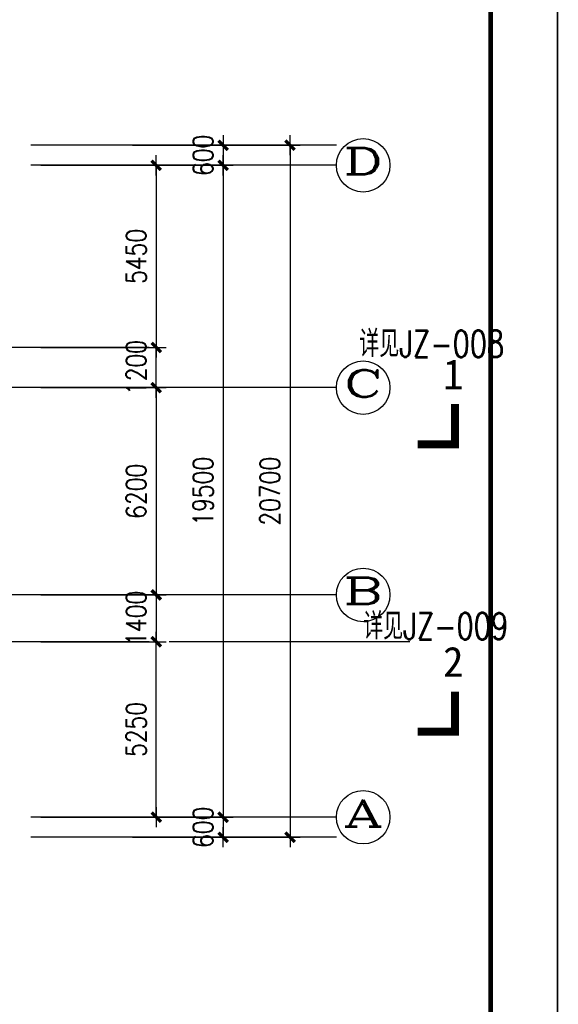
# Model space of a CAD drawing. Extents: x 1131864 to 1345864, y 57101 to 145101.
# Tile 14 of 15: x 1327786 to 1343889, y 92494 to 121946. Entities that reach past the tile are written whole.
import ezdxf
from ezdxf.enums import TextEntityAlignment as Align

# ---------------------------------------------------------------- set-up
doc = ezdxf.new("R2010")
doc.units = 0
doc.header["$LTSCALE"] = 3000
doc.header["$MEASUREMENT"] = 0
doc.linetypes.add('DOTE', pattern=[2.42, 2, -0.2, 0.02, -0.2])
doc.layers.get('0').update_dxf_attribs({"linetype": 'CONTINUOUS'})
doc.layers.get('DEFPOINTS').update_dxf_attribs({"linetype": 'CONTINUOUS'})
for name, color, linetype in [('AXIS', 3, 'CONTINUOUS'), ('AXIS_TEXT', 7, 'CONTINUOUS'), ('DOTE', 12, 'CONTINUOUS'), ('PUB_TEXT', 7, 'CONTINUOUS'), ('TK', 7, 'CONTINUOUS')]:
    doc.layers.add(name, color=color, linetype=linetype)
doc.styles.add('111', font='txt', dxfattribs={"width": 0.8})
doc.styles.add('_HZTXT', font='txt.shx', dxfattribs={"width": 0.8, "bigfont": 'hztxt.shx'})
doc.styles.add('COMPLEX', font='COMPLEX')
doc.styles.add('DIM_FONT', font='SIMPLEX.shx', dxfattribs={"width": 0.8})
doc.dimstyles.new('DIMN300', dxfattribs={"dimscale": 3, "dimtxt": 300, "dimasz": 1, "dimexe": 250, "dimexo": 300, "dimgap": 150, "dimtad": 1, "dimdec": 0, "dimzin": 0, "dimdsep": 46, "dimtxsty": 'DIM_FONT', "dimblk": '_DIMX', "dimblk1": '_DIMX', "dimblk2": '_DIMX', "dimcen": 0.09, "dimclrt": 7, "dimadec": 0, "dimazin": 0, "dimtfac": 1, "dimtdec": 0, "dimtix": 1, "dimtmove": 2, "dimatfit": 3, "dimldrblk": '_DIMX', "dimfxl": 1, "dimtolj": 1, "dimtzin": 0, "dimarcsym": 0})

# ---------------------------------------------------------------- blocks, each defined once
blk = doc.blocks.new('_DIMX')
blk.add_line((-150, 0), (150, 0))
at = {"const_width": 50}
blk.add_lwpolyline([(-70, -70), (70, 70)], dxfattribs=at)
blk = doc.blocks.new('*D38')
at = {"color": 0, "linetype": 'ByBlock', "transparency": 16777216}
for p, q in [((1331355, 118190), (1336168, 118190)), ((1335868, 118188), (1335868, 97492)), ((1331355, 97490), (1336168, 97490))]:
    blk.add_line(p, q, dxfattribs=at)
at = {"layer": 'DEFPOINTS', "color": 0, "linetype": 'ByBlock', "transparency": 16777216}
for p in [(1331055, 118190), (1331055, 97490), (1335868, 97490)]:
    blk.add_point(p, dxfattribs=at)
at = {"color": 0, "linetype": 'ByBlock', "transparency": 16777216, "xscale": 2, "yscale": 2, "zscale": 2}
for p, rotation in [((1335868, 118190), 90), ((1335868, 97490), 270)]:
    blk.add_blockref('_DIMX', p, dxfattribs=dict(at, rotation=rotation))
at = {"color": 7, "linetype": 'ByBlock', "transparency": 16777216, "insert": (1335268, 107840), "char_height": 600, "attachment_point": 5, "rotation": 90, "style": 'DIM_FONT'}
blk.add_mtext('\\A1;20700', dxfattribs=at)
blk = doc.blocks.new('*D37')
at = {"color": 0, "linetype": 'ByBlock', "transparency": 16777216}
for p, q in [((1328618, 117590), (1334168, 117590)), ((1333868, 117588), (1333868, 98092)), ((1328618, 98090), (1334168, 98090))]:
    blk.add_line(p, q, dxfattribs=at)
at = {"layer": 'DEFPOINTS', "color": 0, "linetype": 'ByBlock', "transparency": 16777216}
for p in [(1328318, 117590), (1328318, 98090), (1333868, 98090)]:
    blk.add_point(p, dxfattribs=at)
at = {"color": 0, "linetype": 'ByBlock', "transparency": 16777216, "xscale": 2, "yscale": 2, "zscale": 2}
for p, rotation in [((1333868, 117590), 90), ((1333868, 98090), 270)]:
    blk.add_blockref('_DIMX', p, dxfattribs=dict(at, rotation=rotation))
at = {"color": 7, "linetype": 'ByBlock', "transparency": 16777216, "insert": (1333268, 107840), "char_height": 600, "attachment_point": 5, "rotation": 90, "style": 'DIM_FONT'}
blk.add_mtext('\\A1;19500', dxfattribs=at)
blk = doc.blocks.new('*D39')
at = {"color": 0, "linetype": 'ByBlock', "transparency": 16777216}
for p, q in [((1331155, 98090), (1334168, 98090)), ((1333868, 98092), (1333868, 98094)), ((1333868, 98090), (1333868, 97490)), ((1331155, 97490), (1334168, 97490)), ((1333868, 97488), (1333868, 97486))]:
    blk.add_line(p, q, dxfattribs=at)
at = {"layer": 'DEFPOINTS', "color": 0, "linetype": 'ByBlock', "transparency": 16777216}
for p in [(1330855, 98090), (1330855, 97490), (1333868, 97490)]:
    blk.add_point(p, dxfattribs=at)
at = {"color": 0, "linetype": 'ByBlock', "transparency": 16777216, "xscale": 2, "yscale": 2, "zscale": 2}
for p, rotation in [((1333868, 98090), 270), ((1333868, 97490), 90)]:
    blk.add_blockref('_DIMX', p, dxfattribs=dict(at, rotation=rotation))
at = {"color": 7, "linetype": 'ByBlock', "transparency": 16777216, "insert": (1333268, 97790), "char_height": 600, "attachment_point": 5, "rotation": 90, "style": 'DIM_FONT'}
blk.add_mtext('\\A1;600', dxfattribs=at)
blk = doc.blocks.new('*D35')
at = {"color": 0, "linetype": 'ByBlock', "transparency": 16777216}
for p, q in [((1328418, 110940), (1332169, 110940)), ((1331869, 110938), (1331869, 104742)), ((1328418, 104740), (1332169, 104740))]:
    blk.add_line(p, q, dxfattribs=at)
at = {"layer": 'DEFPOINTS', "color": 0, "linetype": 'ByBlock', "transparency": 16777216}
for p in [(1328118, 110940), (1328118, 104740), (1331869, 104740)]:
    blk.add_point(p, dxfattribs=at)
at = {"color": 0, "linetype": 'ByBlock', "transparency": 16777216, "xscale": 2, "yscale": 2, "zscale": 2}
for p, rotation in [((1331869, 110940), 90), ((1331869, 104740), 270)]:
    blk.add_blockref('_DIMX', p, dxfattribs=dict(at, rotation=rotation))
at = {"color": 7, "linetype": 'ByBlock', "transparency": 16777216, "insert": (1331269, 107840), "char_height": 600, "attachment_point": 5, "rotation": 90, "style": 'DIM_FONT'}
blk.add_mtext('\\A1;6200', dxfattribs=at)
blk = doc.blocks.new('*D36')
at = {"color": 0, "linetype": 'ByBlock', "transparency": 16777216}
for p, q in [((1331155, 118190), (1334168, 118190)), ((1333868, 118192), (1333868, 118194)), ((1333868, 118190), (1333868, 117590)), ((1331155, 117590), (1334168, 117590)), ((1333868, 117588), (1333868, 117586))]:
    blk.add_line(p, q, dxfattribs=at)
at = {"layer": 'DEFPOINTS', "color": 0, "linetype": 'ByBlock', "transparency": 16777216}
for p in [(1330855, 118190), (1330855, 117590), (1333868, 117590)]:
    blk.add_point(p, dxfattribs=at)
at = {"color": 0, "linetype": 'ByBlock', "transparency": 16777216, "xscale": 2, "yscale": 2, "zscale": 2}
for p, rotation in [((1333868, 118190), 270), ((1333868, 117590), 90)]:
    blk.add_blockref('_DIMX', p, dxfattribs=dict(at, rotation=rotation))
at = {"color": 7, "linetype": 'ByBlock', "transparency": 16777216, "insert": (1333268, 117890), "char_height": 600, "attachment_point": 5, "rotation": 90, "style": 'DIM_FONT'}
blk.add_mtext('\\A1;600', dxfattribs=at)
blk = doc.blocks.new('*D6')
at = {"color": 0, "linetype": 'ByBlock', "transparency": 16777216}
for p, q in [((1328418, 112140), (1332169, 112140)), ((1331869, 112142), (1331869, 112144)), ((1331869, 110940), (1331869, 112140)), ((1328418, 110940), (1332169, 110940)), ((1331869, 110938), (1331869, 110936))]:
    blk.add_line(p, q, dxfattribs=at)
at = {"layer": 'DEFPOINTS', "color": 0, "linetype": 'ByBlock', "transparency": 16777216}
for p in [(1328118, 112140), (1331869, 112140), (1328118, 110940)]:
    blk.add_point(p, dxfattribs=at)
at = {"color": 0, "linetype": 'ByBlock', "transparency": 16777216, "xscale": 2, "yscale": 2, "zscale": 2}
for p, rotation in [((1331869, 112140), 270), ((1331869, 110940), 90)]:
    blk.add_blockref('_DIMX', p, dxfattribs=dict(at, rotation=rotation))
at = {"color": 7, "linetype": 'ByBlock', "transparency": 16777216, "insert": (1331269, 111540), "char_height": 600, "attachment_point": 5, "rotation": 90, "style": 'DIM_FONT'}
blk.add_mtext('\\A1;1200', dxfattribs=at)
blk = doc.blocks.new('*D7')
at = {"color": 0, "linetype": 'ByBlock', "transparency": 16777216}
for p, q in [((1328418, 117590), (1332169, 117590)), ((1331869, 117588), (1331869, 112142)), ((1328418, 112140), (1332169, 112140))]:
    blk.add_line(p, q, dxfattribs=at)
at = {"layer": 'DEFPOINTS', "color": 0, "linetype": 'ByBlock', "transparency": 16777216}
for p in [(1328118, 117590), (1328118, 112140), (1331869, 112140)]:
    blk.add_point(p, dxfattribs=at)
at = {"color": 0, "linetype": 'ByBlock', "transparency": 16777216, "xscale": 2, "yscale": 2, "zscale": 2}
for p, rotation in [((1331869, 117590), 90), ((1331869, 112140), 270)]:
    blk.add_blockref('_DIMX', p, dxfattribs=dict(at, rotation=rotation))
at = {"color": 7, "linetype": 'ByBlock', "transparency": 16777216, "insert": (1331269, 114865), "char_height": 600, "attachment_point": 5, "rotation": 90, "style": 'DIM_FONT'}
blk.add_mtext('\\A1;5450', dxfattribs=at)
blk = doc.blocks.new('*D8')
at = {"color": 0, "linetype": 'ByBlock', "transparency": 16777216}
for p, q in [((1328418, 104740), (1332169, 104740)), ((1331869, 104742), (1331869, 104744)), ((1331869, 104740), (1331869, 103340)), ((1328418, 103340), (1332169, 103340)), ((1331869, 103338), (1331869, 103336))]:
    blk.add_line(p, q, dxfattribs=at)
at = {"layer": 'DEFPOINTS', "color": 0, "linetype": 'ByBlock', "transparency": 16777216}
for p in [(1328118, 104740), (1328118, 103340), (1331869, 103340)]:
    blk.add_point(p, dxfattribs=at)
at = {"color": 0, "linetype": 'ByBlock', "transparency": 16777216, "xscale": 2, "yscale": 2, "zscale": 2}
for p, rotation in [((1331869, 104740), 270), ((1331869, 103340), 90)]:
    blk.add_blockref('_DIMX', p, dxfattribs=dict(at, rotation=rotation))
at = {"color": 7, "linetype": 'ByBlock', "transparency": 16777216, "insert": (1331269, 104040), "char_height": 600, "attachment_point": 5, "rotation": 90, "style": 'DIM_FONT'}
blk.add_mtext('\\A1;1400', dxfattribs=at)
blk = doc.blocks.new('*D9')
at = {"color": 0, "linetype": 'ByBlock', "transparency": 16777216}
for p, q in [((1328418, 103340), (1332169, 103340)), ((1331869, 98092), (1331869, 103338)), ((1328418, 98090), (1332169, 98090))]:
    blk.add_line(p, q, dxfattribs=at)
at = {"layer": 'DEFPOINTS', "color": 0, "linetype": 'ByBlock', "transparency": 16777216}
for p in [(1328118, 103340), (1331869, 103340), (1328118, 98090)]:
    blk.add_point(p, dxfattribs=at)
at = {"color": 0, "linetype": 'ByBlock', "transparency": 16777216, "xscale": 2, "yscale": 2, "zscale": 2}
for p, rotation in [((1331869, 103340), 90), ((1331869, 98090), 270)]:
    blk.add_blockref('_DIMX', p, dxfattribs=dict(at, rotation=rotation))
at = {"color": 7, "linetype": 'ByBlock', "transparency": 16777216, "insert": (1331269, 100715), "char_height": 600, "attachment_point": 5, "rotation": 90, "style": 'DIM_FONT'}
blk.add_mtext('\\A1;5250', dxfattribs=at)

msp = doc.modelspace()

# ---------------------------------------------------------------- linework, layer by layer
at = {"layer": 'AXIS'}
for p, q in [((1337255, 118189.6), (1328118.1, 118189.6)), ((1337255, 117589.6), (1328118.1, 117589.6)), ((1337255, 110939.6), (1328118.1, 110939.6)), ((1337255, 104739.6), (1328118.1, 104739.6)), ((1337255, 98089.6), (1328118.1, 98089.6)), ((1337255, 97489.6), (1328118.1, 97489.6))]:
    msp.add_line(p, q, dxfattribs=at)
for centre in [(1338055, 117589.6), (1338055, 110939.6), (1338055, 104739.6), (1338055, 98089.6)]:
    msp.add_circle(centre, 800, dxfattribs=at)
at = {"layer": 'DOTE', "linetype": 'DOTE', "ltscale": 1.2}
for p, q in [((1331653.4, 112139.6), (1269102.5, 112139.6)), ((1328153.4, 110939.6), (1142448, 110939.6)), ((1328153.4, 110939.6), (1142448, 110939.6)), ((1328153.4, 104739.6), (1142448, 104739.6)), ((1331653.4, 103339.6), (1269102.5, 103339.6)), ((1339453.4, 103339.6), (1276902.5, 103339.6))]:
    msp.add_line(p, q, dxfattribs=at)
at = {"layer": 'PUB_TEXT', "const_width": 240}
for points in [[(1340796.6, 110445.7), (1340796.6, 109245.7), (1339685.5, 109245.7)], [(1340796.6, 101847.8), (1340796.6, 100647.8), (1339685.5, 100647.8)]]:
    msp.add_lwpolyline(points, dxfattribs=at)
at = {"layer": 'TK', "const_width": 50, "flags": 128}
msp.add_lwpolyline([(1343864.3, 59100.7), (1343864.3, 143100.7), (1133864.3, 143100.7), (1133864.3, 59100.7)], close=True, dxfattribs=at)
at = {"layer": 'TK', "color": 1, "const_width": 140, "flags": 128}
msp.add_lwpolyline([(1140864.3, 61100.7), (1341864.3, 61100.7), (1341864.3, 141100.7), (1140864.3, 141100.7)], close=True, dxfattribs=at)

# ---------------------------------------------------------------- texts
at = {"layer": 'AXIS_TEXT', "style": 'COMPLEX'}
for tag, width, p, p2 in [('D', 1.852941, (1337455, 117313), (1338655, 117313)), ('C', 2.1, (1337455, 110663), (1338655, 110663)), ('B', 1.852941, (1337455, 104463), (1338655, 104463)), ('A', 1.75, (1337455, 97813), (1338655, 97813))]:
    msp.add_attdef(tag, text='', height=800, dxfattribs=dict(at, width=width)).set_placement(p, p2, align=Align.FIT)
at = {"layer": 'PUB_TEXT', "style": '_HZTXT', "width": 0.75}
for s, p in [('详见JZ-008', (1337934.9, 111851.7)), ('详见JZ-009', (1338052.2, 103405.8))]:
    msp.add_text(s, height=800, dxfattribs=at).set_placement(p)
at = {"layer": 'PUB_TEXT', "style": '111'}
for s, p in [('1', (1340443.3, 110887.8)), ('2', (1340443.3, 102290))]:
    msp.add_text(s, height=900, dxfattribs=at).set_placement(p)

# ---------------------------------------------------------------- dimensions: what is measured, and where the dimension line sits
at = {"layer": 'AXIS'}
for base, p1, p2, picture, middle in [((1333868.1, 117589.6), (1330854.7, 118189.6), (1330854.7, 117589.6), '*D36', (1333268.1, 117889.6)), ((1331868.5, 112139.6), (1328118.1, 117589.6), (1328118.1, 112139.6), '*D7', (1331268.5, 114864.6)), ((1331868.5, 112139.6), (1328118.1, 110939.6), (1328118.1, 112139.6), '*D6', (1331268.5, 111539.6)), ((1331868.5, 104739.6), (1328118.1, 110939.6), (1328118.1, 104739.6), '*D35', (1331268.5, 107839.6)), ((1331868.5, 103339.6), (1328118.1, 104739.6), (1328118.1, 103339.6), '*D8', (1331268.5, 104039.6)), ((1331868.5, 103339.6), (1328118.1, 98089.6), (1328118.1, 103339.6), '*D9', (1331268.5, 100714.6)), ((1333868.1, 97489.6), (1330854.7, 98089.6), (1330854.7, 97489.6), '*D39', (1333268.1, 97789.6))]:
    dim = msp.add_linear_dim(base=base, p1=p1, p2=p2, angle=90, dimstyle='DIMN300', override={"dimscale": 2, "dimexe": 150, "dimexo": 150, "dimzin": 8, "dimsah": 1, "dimdle": 50, "dimtzin": 8}, dxfattribs=at)
    dim.commit()
    dim.dimension.update_dxf_attribs({"geometry": picture, "text_midpoint": middle})
for p1, p2, distance, picture, middle in [((1331054.7, 118189.6), (1331054.7, 97489.6), 4813.1, '*D38', (1335267.7, 107839.6)), ((1328318.1, 117589.6), (1328318.1, 98089.6), 5550.1, '*D37', (1333268.1, 107839.6))]:
    dim = msp.add_aligned_dim(p1=p1, p2=p2, distance=distance, dimstyle='DIMN300', override={"dimscale": 2, "dimexe": 150, "dimexo": 150, "dimzin": 8, "dimsah": 1, "dimdle": 50, "dimtzin": 8}, dxfattribs=at)
    dim.commit()
    dim.dimension.update_dxf_attribs({"geometry": picture, "text_midpoint": middle})

doc.saveas('drawing.dxf')
